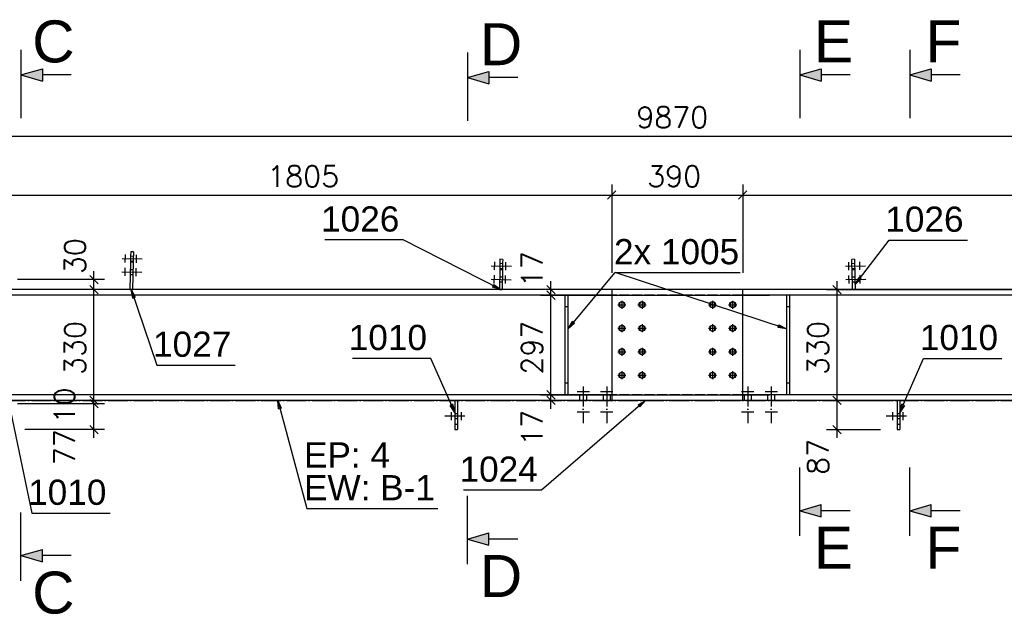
# Model space of a CAD drawing. Header units: millimetres. Extents: x 1814 to 94182, y 11562 to 49454.
# Tile 83 of 256: x 15170 to 15464, y 20853 to 21030. Entities that reach past the tile are written whole.
import ezdxf

# ---------------------------------------------------------------- set-up
doc = ezdxf.new("R2010")
doc.units = ezdxf.units.MM
doc.linetypes.add('ACAD_ISO02W100', pattern=[15, 12, -3])
doc.linetypes.add('ACAD_ISO04W100', pattern=[30, 24, -3, 0, -3])
doc.layers.add('AS_DIM_ON', color=7, linetype='Continuous')
doc.styles.add('ARIAL', font='arial.ttf')
doc.styles.add('CutSymbolDown', font='arial.ttf', dxfattribs={"height": 5})
doc.styles.add('CutSymbolUp', font='arial.ttf', dxfattribs={"height": 5})
doc.styles.add('ROMANS', font='romans')

# ---------------------------------------------------------------- blocks, each defined once
blk = doc.blocks.new('sectionup')
blk.add_hatch(color=256).paths.add_polyline_path([(-2.55, 0.73), (-2.55, -0.73), (0, 0)])
at = {"color": 7, "linetype": 'Continuous'}
for p, q in [((0, 3), (0, -5.15)), ((-6, 0), (-2.55, 0))]:
    blk.add_line(p, q, dxfattribs=at)
for p, q in [((0, 0), (-2.55, 0.73)), ((-2.55, 0.73), (-2.55, -0.73)), ((0, 0), (-2.55, -0.73))]:
    blk.add_line(p, q)
blk = doc.blocks.new('sectiondown')
blk.add_hatch(color=256).paths.add_polyline_path([(0, 0), (-2.55, 0.73), (-2.55, -0.73)])
at = {"color": 7, "linetype": 'Continuous'}
for p, q in [((0, -3), (0, 5.15)), ((-6, 0), (-2.55, 0))]:
    blk.add_line(p, q, dxfattribs=at)
for p, q in [((0, 0), (-2.55, 0.73)), ((-2.55, -0.73), (-2.55, 0.73)), ((0, 0), (-2.55, -0.73))]:
    blk.add_line(p, q)

msp = doc.modelspace()

# ---------------------------------------------------------------- linework, layer by layer
at = {"color": 10, "linetype": 'ACAD_ISO04W100', "ltscale": 0.25}
for p, q in [((15200.81, 20959.055), (15207.214, 20958.927)), ((15200.81, 20959.055), (15207.214, 20958.927)), ((15201.786, 20957.836), (15201.834, 20960.235)), ((15201.786, 20957.836), (15201.834, 20960.235)), ((15201.81, 20959.035), (15201.81, 20959.035)), ((15201.81, 20959.035), (15201.81, 20959.035)), ((15205.091, 20957.77), (15205.138, 20960.169)), ((15205.091, 20957.77), (15205.138, 20960.169)), ((15205.115, 20958.969), (15205.115, 20958.969)), ((15205.115, 20958.969), (15205.115, 20958.969)), ((15201.706, 20953.836), (15201.754, 20956.236)), ((15201.706, 20953.836), (15201.754, 20956.236)), ((15205.011, 20953.77), (15205.059, 20956.17)), ((15205.011, 20953.77), (15205.059, 20956.17)), ((15310.81, 20956.855), (15317.214, 20956.727)), ((15310.81, 20956.855), (15317.214, 20956.727)), ((15311.786, 20955.636), (15311.834, 20958.035)), ((15311.786, 20955.636), (15311.834, 20958.035)), ((15311.81, 20956.835), (15311.81, 20956.835)), ((15311.81, 20956.835), (15311.81, 20956.835)), ((15315.091, 20955.57), (15315.138, 20957.969)), ((15315.091, 20955.57), (15315.138, 20957.969)), ((15315.115, 20956.769), (15315.115, 20956.769)), ((15315.115, 20956.769), (15315.115, 20956.769)), ((15416.29, 20956.749), (15422.694, 20956.877)), ((15416.29, 20956.749), (15422.694, 20956.877)), ((15417.314, 20955.57), (15417.266, 20957.969)), ((15417.314, 20955.57), (15417.266, 20957.969)), ((15417.29, 20956.769), (15417.29, 20956.769)), ((15417.29, 20956.769), (15417.29, 20956.769)), ((15420.619, 20955.636), (15420.571, 20958.035)), ((15420.619, 20955.636), (15420.571, 20958.035)), ((15420.595, 20956.835), (15420.595, 20956.835)), ((15420.595, 20956.835), (15420.595, 20956.835)), ((15200.73, 20955.056), (15207.134, 20954.928)), ((15200.73, 20955.056), (15207.134, 20954.928)), ((15201.73, 20955.036), (15201.73, 20955.036)), ((15201.73, 20955.036), (15201.73, 20955.036)), ((15205.035, 20954.97), (15205.035, 20954.97)), ((15205.035, 20954.97), (15205.035, 20954.97)), ((15311.706, 20951.636), (15311.754, 20954.036)), ((15311.706, 20951.636), (15311.754, 20954.036)), ((15315.011, 20951.57), (15315.059, 20953.97)), ((15315.011, 20951.57), (15315.059, 20953.97)), ((15417.394, 20951.57), (15417.346, 20953.97)), ((15417.394, 20951.57), (15417.346, 20953.97)), ((15420.699, 20951.636), (15420.651, 20954.036)), ((15420.699, 20951.636), (15420.651, 20954.036)), ((15310.73, 20952.856), (15317.134, 20952.728)), ((15310.73, 20952.856), (15317.134, 20952.728)), ((15311.73, 20952.836), (15311.73, 20952.836)), ((15311.73, 20952.836), (15311.73, 20952.836)), ((15315.035, 20952.77), (15315.035, 20952.77)), ((15315.035, 20952.77), (15315.035, 20952.77)), ((15416.37, 20952.75), (15422.774, 20952.878)), ((15416.37, 20952.75), (15422.774, 20952.878)), ((15417.37, 20952.77), (15417.37, 20952.77)), ((15417.37, 20952.77), (15417.37, 20952.77)), ((15420.675, 20952.836), (15420.675, 20952.836)), ((15420.675, 20952.836), (15420.675, 20952.836)), ((15338.202, 20920.928), (15338.202, 20910.023)), ((15338.202, 20920.928), (15338.202, 20910.023)), ((15345.202, 20920.928), (15345.202, 20910.023)), ((15345.202, 20920.928), (15345.202, 20910.023)), ((15387.202, 20920.928), (15387.202, 20910.023)), ((15387.202, 20920.928), (15387.202, 20910.023)), ((15394.202, 20920.928), (15394.202, 20910.023)), ((15394.202, 20920.928), (15394.202, 20910.023)), ((15336.352, 20919.378), (15340.052, 20919.378)), ((15336.352, 20919.378), (15340.052, 20919.378)), ((15338.202, 20919.378), (15338.202, 20919.378)), ((15338.202, 20919.378), (15338.202, 20919.378)), ((15343.352, 20919.378), (15347.052, 20919.378)), ((15343.352, 20919.378), (15347.052, 20919.378)), ((15345.202, 20919.378), (15345.202, 20919.378)), ((15345.202, 20919.378), (15345.202, 20919.378)), ((15385.352, 20919.378), (15389.052, 20919.378)), ((15385.352, 20919.378), (15389.052, 20919.378)), ((15387.202, 20919.378), (15387.202, 20919.378)), ((15387.202, 20919.378), (15387.202, 20919.378)), ((15392.352, 20919.378), (15396.052, 20919.378)), ((15392.352, 20919.378), (15396.052, 20919.378)), ((15394.202, 20919.378), (15394.202, 20919.378)), ((15394.202, 20919.378), (15394.202, 20919.378)), ((15166.202, 20916.776), (15566.202, 20916.776)), ((15302.955, 20912.076), (15296.55, 20912.076)), ((15298.95, 20910.876), (15298.95, 20913.276)), ((15298.95, 20912.076), (15298.95, 20912.076)), ((15301.955, 20910.876), (15301.955, 20913.276)), ((15301.955, 20912.076), (15301.955, 20912.076)), ((15336.352, 20913.323), (15340.052, 20913.323)), ((15336.352, 20913.323), (15340.052, 20913.323)), ((15338.202, 20913.323), (15338.202, 20913.323)), ((15338.202, 20913.323), (15338.202, 20913.323)), ((15343.352, 20913.323), (15347.052, 20913.323)), ((15343.352, 20913.323), (15347.052, 20913.323)), ((15345.202, 20913.323), (15345.202, 20913.323)), ((15345.202, 20913.323), (15345.202, 20913.323)), ((15385.352, 20913.323), (15389.052, 20913.323)), ((15385.352, 20913.323), (15389.052, 20913.323)), ((15387.202, 20913.323), (15387.202, 20913.323)), ((15387.202, 20913.323), (15387.202, 20913.323)), ((15392.352, 20913.323), (15396.052, 20913.323)), ((15392.352, 20913.323), (15396.052, 20913.323)), ((15394.202, 20913.323), (15394.202, 20913.323)), ((15394.202, 20913.323), (15394.202, 20913.323)), ((15434.455, 20912.076), (15428.05, 20912.076)), ((15430.45, 20910.876), (15430.45, 20913.276)), ((15430.45, 20912.076), (15430.45, 20912.076)), ((15433.455, 20910.876), (15433.455, 20913.276)), ((15433.455, 20912.076), (15433.455, 20912.076))]:
    msp.add_line(p, q, dxfattribs=at)
at = {"color": 145, "linetype": 'Continuous', "ltscale": 0.25}
for p, q in [((15203.365, 20959.152), (15203.342, 20958.005)), ((15203.385, 20960.125), (15203.365, 20959.152)), ((15203.398, 20960.776), (15203.385, 20960.125)), ((15203.399, 20960.843), (15203.398, 20960.776)), ((15203.402, 20961.004), (15203.399, 20960.843)), ((15204.202, 20960.988), (15203.402, 20961.004)), ((15204.162, 20958.997), (15204.142, 20957.989)), ((15204.165, 20959.136), (15204.162, 20958.997)), ((15204.185, 20960.109), (15204.165, 20959.136)), ((15204.198, 20960.76), (15204.185, 20960.109)), ((15204.202, 20960.988), (15204.198, 20960.76)), ((15203.342, 20958.005), (15203.178, 20949.776)), ((15203.342, 20958.005), (15204.142, 20957.989)), ((15204.142, 20957.989), (15203.978, 20949.776)), ((15313.365, 20956.952), (15313.342, 20955.805)), ((15313.385, 20957.925), (15313.365, 20956.952)), ((15313.398, 20958.576), (15313.385, 20957.925)), ((15313.399, 20958.629), (15313.398, 20958.576)), ((15313.402, 20958.804), (15313.399, 20958.629)), ((15314.202, 20958.788), (15313.402, 20958.804)), ((15314.162, 20956.797), (15314.142, 20955.789)), ((15314.165, 20956.936), (15314.162, 20956.797)), ((15314.185, 20957.909), (15314.165, 20956.936)), ((15314.198, 20958.56), (15314.185, 20957.909)), ((15314.202, 20958.788), (15314.198, 20958.56)), ((15419.002, 20958.804), (15418.203, 20958.788)), ((15418.206, 20958.613), (15418.203, 20958.788)), ((15418.207, 20958.56), (15418.206, 20958.613)), ((15418.22, 20957.909), (15418.207, 20958.56)), ((15418.24, 20956.936), (15418.22, 20957.909)), ((15418.263, 20955.789), (15418.24, 20956.936)), ((15419.002, 20958.804), (15419.007, 20958.576)), ((15419.007, 20958.576), (15419.02, 20957.925)), ((15419.02, 20957.925), (15419.039, 20956.952)), ((15419.039, 20956.952), (15419.042, 20956.813)), ((15419.042, 20956.813), (15419.062, 20955.805)), ((15313.342, 20955.805), (15313.222, 20949.776)), ((15313.342, 20955.805), (15314.142, 20955.789)), ((15314.142, 20955.789), (15314.022, 20949.776)), ((15418.263, 20955.789), (15419.062, 20955.805)), ((15418.383, 20949.776), (15418.263, 20955.789)), ((15419.062, 20955.805), (15419.122, 20952.805)), ((15419.122, 20952.805), (15419.183, 20949.776)), ((15346.702, 20949.776), (15166.202, 20949.776)), ((15346.702, 20948.126), (15166.202, 20948.126)), ((15332.702, 20948.126), (15332.702, 20918.426)), ((15333.702, 20918.426), (15333.702, 20948.126)), ((15385.702, 20949.776), (15346.702, 20949.776)), ((15346.702, 20949.776), (15346.702, 20916.776)), ((15566.202, 20949.776), (15385.702, 20949.776)), ((15385.702, 20916.776), (15385.702, 20949.776)), ((15566.202, 20948.126), (15385.702, 20948.126)), ((15398.702, 20948.126), (15398.702, 20918.426)), ((15399.702, 20918.426), (15399.702, 20948.126)), ((15346.702, 20918.426), (15166.202, 20918.426)), ((15566.202, 20918.426), (15385.702, 20918.426)), ((15346.702, 20916.776), (15166.202, 20916.776)), ((15299.902, 20916.776), (15299.902, 20909.576)), ((15300.702, 20916.776), (15300.702, 20909.576)), ((15385.702, 20916.776), (15346.702, 20916.776)), ((15566.202, 20916.776), (15385.702, 20916.776)), ((15431.702, 20916.776), (15431.702, 20909.576)), ((15432.502, 20916.776), (15432.502, 20909.576)), ((15300.702, 20909.576), (15299.902, 20909.576)), ((15299.902, 20909.576), (15299.902, 20909.002)), ((15300.702, 20909.576), (15300.702, 20909.002)), ((15432.502, 20909.576), (15431.702, 20909.576)), ((15431.702, 20909.576), (15431.702, 20909.002)), ((15432.502, 20909.576), (15432.502, 20909.002)), ((15299.902, 20909.002), (15299.902, 20908.515)), ((15299.902, 20908.515), (15299.902, 20908.19)), ((15299.902, 20908.19), (15299.902, 20908.076)), ((15299.902, 20908.076), (15300.702, 20908.076)), ((15300.702, 20909.002), (15300.702, 20908.515)), ((15300.702, 20908.515), (15300.702, 20908.19)), ((15300.702, 20908.19), (15300.702, 20908.076)), ((15431.702, 20909.002), (15431.702, 20908.515)), ((15431.702, 20908.515), (15431.702, 20908.19)), ((15431.702, 20908.19), (15431.702, 20908.076)), ((15431.702, 20908.076), (15432.502, 20908.076)), ((15432.502, 20909.002), (15432.502, 20908.515)), ((15432.502, 20908.515), (15432.502, 20908.19)), ((15432.502, 20908.19), (15432.502, 20908.076))]:
    msp.add_line(p, q, dxfattribs=at)
at = {"color": 84, "linetype": 'ACAD_ISO02W100', "ltscale": 0.25}
for p, q in [((15204.176, 20959.688), (15203.376, 20959.704)), ((15203.348, 20958.304), (15204.148, 20958.288)), ((15313.348, 20956.104), (15314.148, 20956.088)), ((15314.176, 20957.488), (15313.376, 20957.504)), ((15419.028, 20957.504), (15418.229, 20957.488)), ((15418.257, 20956.088), (15419.056, 20956.104)), ((15203.268, 20954.305), (15204.068, 20954.289)), ((15204.096, 20955.689), (15203.296, 20955.705)), ((15314.096, 20953.489), (15313.296, 20953.505)), ((15419.108, 20953.505), (15418.309, 20953.489)), ((15313.268, 20952.105), (15314.068, 20952.089)), ((15418.337, 20952.089), (15419.136, 20952.105)), ((15203.178, 20949.776), (15203.978, 20949.76)), ((15203.978, 20949.76), (15203.978, 20949.776)), ((15203.978, 20949.776), (15203.978, 20949.76)), ((15313.222, 20949.776), (15314.022, 20949.76)), ((15314.022, 20949.76), (15314.022, 20949.776)), ((15314.022, 20949.776), (15314.022, 20949.76)), ((15385.702, 20948.126), (15346.702, 20948.126)), ((15418.383, 20949.776), (15418.383, 20949.76)), ((15418.383, 20949.76), (15418.383, 20949.776)), ((15418.383, 20949.76), (15419.183, 20949.776)), ((15333.702, 20944.626), (15332.702, 20944.626)), ((15399.702, 20944.626), (15398.702, 20944.626)), ((15333.702, 20921.926), (15332.702, 20921.926)), ((15399.702, 20921.926), (15398.702, 20921.926)), ((15337.102, 20918.426), (15337.102, 20916.776)), ((15339.302, 20916.776), (15339.302, 20918.426)), ((15344.102, 20918.426), (15344.102, 20916.776)), ((15346.302, 20916.776), (15346.302, 20918.426)), ((15385.702, 20918.426), (15346.702, 20918.426)), ((15386.102, 20918.426), (15386.102, 20916.776)), ((15388.302, 20916.776), (15388.302, 20918.426)), ((15393.102, 20918.426), (15393.102, 20916.776)), ((15395.302, 20916.776), (15395.302, 20918.426)), ((15300.702, 20912.776), (15299.902, 20912.776)), ((15432.502, 20912.776), (15431.702, 20912.776)), ((15299.902, 20911.376), (15300.702, 20911.376)), ((15431.702, 20911.376), (15432.502, 20911.376))]:
    msp.add_line(p, q, dxfattribs=at)
at = {"color": 7}
msp.add_line((15333.702, 20938.126), (15347.667, 20954.828), dxfattribs=at)
at = {"color": 0, "linetype": 'ByBlock', "lineweight": -2}
for p, q in [((15419.153, 20951.291, 5), (15420.347, 20953.526, 5)), ((15421.007, 20953.018, 5), (15420.347, 20953.526, 5)), ((15311.583, 20951.274, 5), (15311.205, 20950.532, 5)), ((15313.622, 20949.768, 5), (15311.205, 20950.532, 5)), ((15311.583, 20951.274, 5), (15313.622, 20949.768, 5)), ((15421.007, 20953.018, 5), (15419.153, 20951.291, 5)), ((15203.984, 20947.266, 5), (15203.578, 20949.768, 5)), ((15203.578, 20949.768, 5), (15204.773, 20947.533, 5)), ((15203.984, 20947.266, 5), (15204.773, 20947.533, 5)), ((15333.702, 20938.126, 15), (15334.986, 20940.311, 15)), ((15335.626, 20939.777, 15), (15333.702, 20938.126, 15)), ((15335.626, 20939.777, 15), (15334.986, 20940.311, 15)), ((15396.456, 20939.3, 15), (15396.197, 20938.508, 15)), ((15398.702, 20938.126, 15), (15396.197, 20938.508, 15)), ((15396.456, 20939.3, 15), (15398.702, 20938.126, 15)), ((15247.449, 20914.253, 15), (15247.204, 20916.776, 15)), ((15247.204, 20916.776, 15), (15248.254, 20914.469, 15)), ((15299.275, 20915.632, 5), (15298.512, 20915.295, 5)), ((15299.902, 20913.176, 5), (15298.512, 20915.295, 5)), ((15299.275, 20915.632, 5), (15299.902, 20913.176, 5)), ((15354.539, 20915.456, 17.2), (15356.702, 20916.776, 17.2)), ((15354.539, 20915.456, 17.2), (15355.084, 20914.825, 17.2)), ((15356.702, 20916.776, 17.2), (15355.084, 20914.825, 17.2)), ((15432.502, 20913.176, 5), (15433.13, 20915.632, 5)), ((15433.892, 20915.295, 5), (15432.502, 20913.176, 5)), ((15433.892, 20915.295, 5), (15433.13, 20915.632, 5)), ((15247.449, 20914.253, 15), (15248.254, 20914.469, 15))]:
    msp.add_line(p, q, dxfattribs=at)
at = {"color": 7}
for points in [[(15313.622, 20949.768), (15284.558, 20964.575), (15261.25, 20964.575)], [(15419.153, 20951.291), (15429.317, 20964.502), (15452.626, 20964.502)], [(15398.702, 20938.126), (15347.667, 20954.828), (15384.952, 20954.828)], [(15203.578, 20949.768), (15211.19, 20927.26), (15234.498, 20927.26)], [(15299.902, 20913.176), (15292.802, 20929.276), (15269.494, 20929.276)], [(15432.502, 20913.176), (15439.602, 20929.276), (15462.911, 20929.276)], [(15247.204, 20916.776), (15255.846, 20884.526), (15294.85, 20884.526)], [(15356.702, 20916.776), (15325.802, 20890.05), (15302.494, 20890.05)], [(15167.702, 20913.176), (15173.98, 20883.16), (15197.289, 20883.16)]]:
    msp.add_lwpolyline(points, dxfattribs=at)
at = {"color": 7, "linetype": 'Continuous', "ltscale": 0.25}
for points in [[(15348.502, 20945.276), (15349.702, 20945.276), (15349.702, 20944.076)], [(15350.502, 20945.276), (15350.441, 20945.582), (15350.268, 20945.842), (15350.009, 20946.015), (15349.702, 20946.076), (15349.396, 20946.015), (15349.137, 20945.842), (15348.963, 20945.582), (15348.902, 20945.276), (15348.963, 20944.97), (15349.137, 20944.71), (15349.396, 20944.537), (15349.702, 20944.476), (15350.009, 20944.537), (15350.268, 20944.71), (15350.441, 20944.97), (15350.502, 20945.276)], [(15349.702, 20946.476), (15349.702, 20945.276), (15350.902, 20945.276)], [(15354.502, 20945.276), (15355.702, 20945.276), (15355.702, 20944.076)], [(15356.502, 20945.276), (15356.441, 20945.582), (15356.268, 20945.842), (15356.009, 20946.015), (15355.702, 20946.076), (15355.396, 20946.015), (15355.137, 20945.842), (15354.963, 20945.582), (15354.902, 20945.276), (15354.963, 20944.97), (15355.137, 20944.71), (15355.396, 20944.537), (15355.702, 20944.476), (15356.009, 20944.537), (15356.268, 20944.71), (15356.441, 20944.97), (15356.502, 20945.276)], [(15355.702, 20946.476), (15355.702, 20945.276), (15356.902, 20945.276)], [(15375.502, 20945.276), (15376.702, 20945.276), (15376.702, 20944.076)], [(15377.502, 20945.276), (15377.441, 20945.582), (15377.268, 20945.842), (15377.009, 20946.015), (15376.702, 20946.076), (15376.396, 20946.015), (15376.137, 20945.842), (15375.963, 20945.582), (15375.902, 20945.276), (15375.963, 20944.97), (15376.137, 20944.71), (15376.396, 20944.537), (15376.702, 20944.476), (15377.009, 20944.537), (15377.268, 20944.71), (15377.441, 20944.97), (15377.502, 20945.276)], [(15376.702, 20946.476), (15376.702, 20945.276), (15377.902, 20945.276)], [(15381.502, 20945.276), (15382.702, 20945.276), (15382.702, 20944.076)], [(15383.502, 20945.276), (15383.441, 20945.582), (15383.268, 20945.842), (15383.009, 20946.015), (15382.702, 20946.076), (15382.396, 20946.015), (15382.137, 20945.842), (15381.963, 20945.582), (15381.902, 20945.276), (15381.963, 20944.97), (15382.137, 20944.71), (15382.396, 20944.537), (15382.702, 20944.476), (15383.009, 20944.537), (15383.268, 20944.71), (15383.441, 20944.97), (15383.502, 20945.276)], [(15382.702, 20946.476), (15382.702, 20945.276), (15383.902, 20945.276)], [(15350.502, 20938.276), (15350.441, 20938.582), (15350.268, 20938.842), (15350.009, 20939.015), (15349.702, 20939.076), (15349.396, 20939.015), (15349.137, 20938.842), (15348.963, 20938.582), (15348.902, 20938.276), (15348.963, 20937.97), (15349.137, 20937.71), (15349.396, 20937.537), (15349.702, 20937.476), (15350.009, 20937.537), (15350.268, 20937.71), (15350.441, 20937.97), (15350.502, 20938.276)], [(15349.702, 20939.476), (15349.702, 20938.276), (15350.902, 20938.276)], [(15356.502, 20938.276), (15356.441, 20938.582), (15356.268, 20938.842), (15356.009, 20939.015), (15355.702, 20939.076), (15355.396, 20939.015), (15355.137, 20938.842), (15354.963, 20938.582), (15354.902, 20938.276), (15354.963, 20937.97), (15355.137, 20937.71), (15355.396, 20937.537), (15355.702, 20937.476), (15356.009, 20937.537), (15356.268, 20937.71), (15356.441, 20937.97), (15356.502, 20938.276)], [(15355.702, 20939.476), (15355.702, 20938.276), (15356.902, 20938.276)], [(15377.502, 20938.276), (15377.441, 20938.582), (15377.268, 20938.842), (15377.009, 20939.015), (15376.702, 20939.076), (15376.396, 20939.015), (15376.137, 20938.842), (15375.963, 20938.582), (15375.902, 20938.276), (15375.963, 20937.97), (15376.137, 20937.71), (15376.396, 20937.537), (15376.702, 20937.476), (15377.009, 20937.537), (15377.268, 20937.71), (15377.441, 20937.97), (15377.502, 20938.276)], [(15376.702, 20939.476), (15376.702, 20938.276), (15377.902, 20938.276)], [(15383.502, 20938.276), (15383.441, 20938.582), (15383.268, 20938.842), (15383.009, 20939.015), (15382.702, 20939.076), (15382.396, 20939.015), (15382.137, 20938.842), (15381.963, 20938.582), (15381.902, 20938.276), (15381.963, 20937.97), (15382.137, 20937.71), (15382.396, 20937.537), (15382.702, 20937.476), (15383.009, 20937.537), (15383.268, 20937.71), (15383.441, 20937.97), (15383.502, 20938.276)], [(15382.702, 20939.476), (15382.702, 20938.276), (15383.902, 20938.276)], [(15348.502, 20938.276), (15349.702, 20938.276), (15349.702, 20937.076)], [(15354.502, 20938.276), (15355.702, 20938.276), (15355.702, 20937.076)], [(15375.502, 20938.276), (15376.702, 20938.276), (15376.702, 20937.076)], [(15381.502, 20938.276), (15382.702, 20938.276), (15382.702, 20937.076)], [(15348.502, 20931.276), (15349.702, 20931.276), (15349.702, 20930.076)], [(15350.502, 20931.276), (15350.441, 20931.582), (15350.268, 20931.842), (15350.009, 20932.015), (15349.702, 20932.076), (15349.396, 20932.015), (15349.137, 20931.842), (15348.963, 20931.582), (15348.902, 20931.276), (15348.963, 20930.97), (15349.137, 20930.71), (15349.396, 20930.537), (15349.702, 20930.476), (15350.009, 20930.537), (15350.268, 20930.71), (15350.441, 20930.97), (15350.502, 20931.276)], [(15349.702, 20932.476), (15349.702, 20931.276), (15350.902, 20931.276)], [(15354.502, 20931.276), (15355.702, 20931.276), (15355.702, 20930.076)], [(15356.502, 20931.276), (15356.441, 20931.582), (15356.268, 20931.842), (15356.009, 20932.015), (15355.702, 20932.076), (15355.396, 20932.015), (15355.137, 20931.842), (15354.963, 20931.582), (15354.902, 20931.276), (15354.963, 20930.97), (15355.137, 20930.71), (15355.396, 20930.537), (15355.702, 20930.476), (15356.009, 20930.537), (15356.268, 20930.71), (15356.441, 20930.97), (15356.502, 20931.276)], [(15355.702, 20932.476), (15355.702, 20931.276), (15356.902, 20931.276)], [(15375.502, 20931.276), (15376.702, 20931.276), (15376.702, 20930.076)], [(15377.502, 20931.276), (15377.441, 20931.582), (15377.268, 20931.842), (15377.009, 20932.015), (15376.702, 20932.076), (15376.396, 20932.015), (15376.137, 20931.842), (15375.963, 20931.582), (15375.902, 20931.276), (15375.963, 20930.97), (15376.137, 20930.71), (15376.396, 20930.537), (15376.702, 20930.476), (15377.009, 20930.537), (15377.268, 20930.71), (15377.441, 20930.97), (15377.502, 20931.276)], [(15376.702, 20932.476), (15376.702, 20931.276), (15377.902, 20931.276)], [(15381.502, 20931.276), (15382.702, 20931.276), (15382.702, 20930.076)], [(15383.502, 20931.276), (15383.441, 20931.582), (15383.268, 20931.842), (15383.009, 20932.015), (15382.702, 20932.076), (15382.396, 20932.015), (15382.137, 20931.842), (15381.963, 20931.582), (15381.902, 20931.276), (15381.963, 20930.97), (15382.137, 20930.71), (15382.396, 20930.537), (15382.702, 20930.476), (15383.009, 20930.537), (15383.268, 20930.71), (15383.441, 20930.97), (15383.502, 20931.276)], [(15382.702, 20932.476), (15382.702, 20931.276), (15383.902, 20931.276)], [(15348.502, 20924.276), (15349.702, 20924.276), (15349.702, 20923.076)], [(15350.502, 20924.276), (15350.441, 20924.582), (15350.268, 20924.842), (15350.009, 20925.015), (15349.702, 20925.076), (15349.396, 20925.015), (15349.137, 20924.842), (15348.963, 20924.582), (15348.902, 20924.276), (15348.963, 20923.97), (15349.137, 20923.71), (15349.396, 20923.537), (15349.702, 20923.476), (15350.009, 20923.537), (15350.268, 20923.71), (15350.441, 20923.97), (15350.502, 20924.276)], [(15349.702, 20925.476), (15349.702, 20924.276), (15350.902, 20924.276)], [(15354.502, 20924.276), (15355.702, 20924.276), (15355.702, 20923.076)], [(15356.502, 20924.276), (15356.441, 20924.582), (15356.268, 20924.842), (15356.009, 20925.015), (15355.702, 20925.076), (15355.396, 20925.015), (15355.137, 20924.842), (15354.963, 20924.582), (15354.902, 20924.276), (15354.963, 20923.97), (15355.137, 20923.71), (15355.396, 20923.537), (15355.702, 20923.476), (15356.009, 20923.537), (15356.268, 20923.71), (15356.441, 20923.97), (15356.502, 20924.276)], [(15355.702, 20925.476), (15355.702, 20924.276), (15356.902, 20924.276)], [(15375.502, 20924.276), (15376.702, 20924.276), (15376.702, 20923.076)], [(15377.502, 20924.276), (15377.441, 20924.582), (15377.268, 20924.842), (15377.009, 20925.015), (15376.702, 20925.076), (15376.396, 20925.015), (15376.137, 20924.842), (15375.963, 20924.582), (15375.902, 20924.276), (15375.963, 20923.97), (15376.137, 20923.71), (15376.396, 20923.537), (15376.702, 20923.476), (15377.009, 20923.537), (15377.268, 20923.71), (15377.441, 20923.97), (15377.502, 20924.276)], [(15376.702, 20925.476), (15376.702, 20924.276), (15377.902, 20924.276)], [(15381.502, 20924.276), (15382.702, 20924.276), (15382.702, 20923.076)], [(15383.502, 20924.276), (15383.441, 20924.582), (15383.268, 20924.842), (15383.009, 20925.015), (15382.702, 20925.076), (15382.396, 20925.015), (15382.137, 20924.842), (15381.963, 20924.582), (15381.902, 20924.276), (15381.963, 20923.97), (15382.137, 20923.71), (15382.396, 20923.537), (15382.702, 20923.476), (15383.009, 20923.537), (15383.268, 20923.71), (15383.441, 20923.97), (15383.502, 20924.276)], [(15382.702, 20925.476), (15382.702, 20924.276), (15383.902, 20924.276)]]:
    msp.add_lwpolyline(points, dxfattribs=at)
at = {"color": 145, "linetype": 'Continuous', "ltscale": 0.25}
for centre in [(15349.702, 20945.276, 0), (15355.702, 20945.276, 0), (15376.702, 20945.276), (15382.702, 20945.276, 0), (15349.702, 20938.276, 0), (15355.702, 20938.276, 0), (15376.702, 20938.276), (15382.702, 20938.276), (15349.702, 20931.276, 0), (15355.702, 20931.276, 0), (15376.702, 20931.276), (15382.702, 20931.276), (15349.702, 20924.276, 0), (15355.702, 20924.276, 0), (15376.702, 20924.276), (15382.702, 20924.276)]:
    msp.add_circle(centre, 0.9, dxfattribs=at)
at = {"layer": 'AS_DIM_ON', "color": 8}
for p, q in [((14870.202, 20995.454), (15862.202, 20995.454)), ((15346.702, 20981.054), (15346.702, 20954.776)), ((15385.702, 20981.054), (15385.702, 20954.776)), ((15166.202, 20977.929), (15346.702, 20977.929)), ((15346.702, 20977.929), (15385.702, 20977.929)), ((15385.702, 20977.929), (15566.202, 20977.929)), ((15192.426, 20949.776), (15192.426, 20955.276)), ((15195.551, 20952.776), (15169.702, 20952.776)), ((15328.593, 20948.126), (15328.593, 20952.276)), ((15413.791, 20916.776), (15413.791, 20952.276)), ((15195.551, 20949.776), (15171.202, 20949.776)), ((15331.718, 20949.776), (15171.202, 20949.776)), ((15192.426, 20916.776), (15192.426, 20949.776)), ((15325.468, 20948.126), (15393.702, 20948.126)), ((15328.593, 20918.426), (15328.593, 20948.126)), ((15410.666, 20949.776), (15561.202, 20949.776)), ((15325.468, 20918.426), (15393.702, 20918.426)), ((15328.593, 20914.276), (15328.593, 20918.426)), ((15195.551, 20915.776), (15169.702, 20915.776)), ((15331.718, 20916.776), (15171.202, 20916.776)), ((15195.551, 20916.776), (15171.902, 20916.776)), ((15192.426, 20915.776), (15192.426, 20916.776)), ((15192.426, 20905.576), (15192.426, 20915.776)), ((15410.666, 20916.776), (15426.702, 20916.776)), ((15413.791, 20905.576), (15413.791, 20916.776)), ((15195.551, 20908.076), (15171.902, 20908.076)), ((15410.666, 20908.076), (15426.702, 20908.076))]:
    msp.add_line(p, q, dxfattribs=at)
at = {"layer": 'AS_DIM_ON', "color": 8, "linetype": 'ByBlock', "lineweight": -2}
for p, q in [((15345.452, 20976.679, 24992.723), (15347.952, 20979.179, 24992.723)), ((15347.952, 20979.179, 24992.723), (15345.452, 20976.679, 24992.723)), ((15384.452, 20976.679, 24992.723), (15386.952, 20979.179, 24992.723)), ((15386.952, 20979.179, 24992.723), (15384.452, 20976.679, 24992.723)), ((15193.676, 20951.526, 24992.723), (15191.176, 20954.026, 24992.723)), ((15193.676, 20948.526, 24992.723), (15191.176, 20951.026, 24992.723)), ((15191.176, 20951.026, 24992.723), (15193.676, 20948.526, 24992.723)), ((15329.843, 20948.526, 24992.723), (15327.343, 20951.026, 24992.723)), ((15415.041, 20948.526, 24992.723), (15412.541, 20951.026, 24992.723)), ((15329.843, 20946.876, 24992.723), (15327.343, 20949.376, 24992.723)), ((15327.343, 20949.376, 24992.723), (15329.843, 20946.876, 24992.723)), ((15193.676, 20915.526, 24992.723), (15191.176, 20918.026, 24992.723)), ((15191.176, 20918.026, 24992.723), (15193.676, 20915.526, 24992.723)), ((15329.843, 20917.176, 24992.723), (15327.343, 20919.676, 24992.723)), ((15327.343, 20919.676, 24992.723), (15329.843, 20917.176, 24992.723)), ((15327.343, 20918.026, 24992.723), (15329.843, 20915.526, 24992.723)), ((15415.041, 20915.526, 24992.723), (15412.541, 20918.026, 24992.723)), ((15412.541, 20918.026, 24992.723), (15415.041, 20915.526, 24992.723)), ((15193.676, 20914.526, 24992.723), (15191.176, 20917.026, 24992.723)), ((15191.176, 20917.026, 24992.723), (15193.676, 20914.526, 24992.723)), ((15191.176, 20909.326, 24992.723), (15193.676, 20906.826, 24992.723)), ((15412.541, 20909.326, 24992.723), (15415.041, 20906.826, 24992.723))]:
    msp.add_line(p, q, dxfattribs=at)

# ---------------------------------------------------------------- block references
at = {"xscale": -2.5, "yscale": 2.5, "zscale": 2.5}
for name, p in [('sectionup', (15170.702, 21013.741)), ('sectionup', (15402.702, 21013.741)), ('sectionup', (15435.502, 21013.741)), ('sectionup', (15303.702, 21012.912)), ('sectiondown', (15402.702, 20883.913)), ('sectiondown', (15435.502, 20883.913)), ('sectiondown', (15303.702, 20875.479)), ('sectiondown', (15170.702, 20870.541))]:
    msp.add_blockref(name, p, dxfattribs=at)

# ---------------------------------------------------------------- texts
at = {"color": 96}
for s, style, p in [('C', 'CutSymbolUp', (15174.063, 21017.458)), ('E', 'CutSymbolUp', (15406.924, 21017.458)), ('F', 'CutSymbolUp', (15440.172, 21017.458)), ('D', 'CutSymbolUp', (15307.421, 21016.629)), ('E', 'CutSymbolDown', (15406.907, 20866.647)), ('F', 'CutSymbolDown', (15440.155, 20866.647)), ('D', 'CutSymbolDown', (15307.404, 20858.213)), ('C', 'CutSymbolDown', (15174.046, 20853.275))]:
    msp.add_text(s, height=12.5, dxfattribs=dict(at, style=style)).set_placement(p)
at = {"color": 7, "style": 'ARIAL'}
for s, p in [('1026', (15260.109, 20967.075)), ('1026', (15428.176, 20967.002)), ('2x 1005', (15347.36, 20957.328)), ('1010', (15268.353, 20931.776)), ('1010', (15438.462, 20931.776)), ('1027', (15210.049, 20929.76)), ('EP: 4', (15255.017, 20896.776)), ('1024', (15301.353, 20892.55)), ('EW: B-1', (15255.017, 20887.026)), ('1010', (15172.84, 20885.66))]:
    msp.add_text(s, height=7.5, dxfattribs=at).set_placement(p)
at = {"layer": 'AS_DIM_ON', "color": 9, "style": 'ROMANS'}
for s, p in [('9870', (15354.012, 20997.954)), ('1805', (15244.088, 20980.429)), ('390', (15357.276, 20980.429))]:
    msp.add_text(s, height=6.25, dxfattribs=at).set_placement(p)
for s, p in [('30', (15189.926, 20954.385)), ('17', (15326.093, 20950.477)), ('330', (15189.926, 20924.349)), ('297', (15326.093, 20924.448)), ('330', (15411.291, 20924.349)), ('10', (15186.801, 20909.864)), ('17', (15326.093, 20903.251)), ('77', (15186.801, 20897.47)), ('87', (15411.291, 20894.574))]:
    msp.add_text(s, height=6.25, rotation=90, dxfattribs=at).set_placement(p)

doc.saveas('drawing.dxf')
